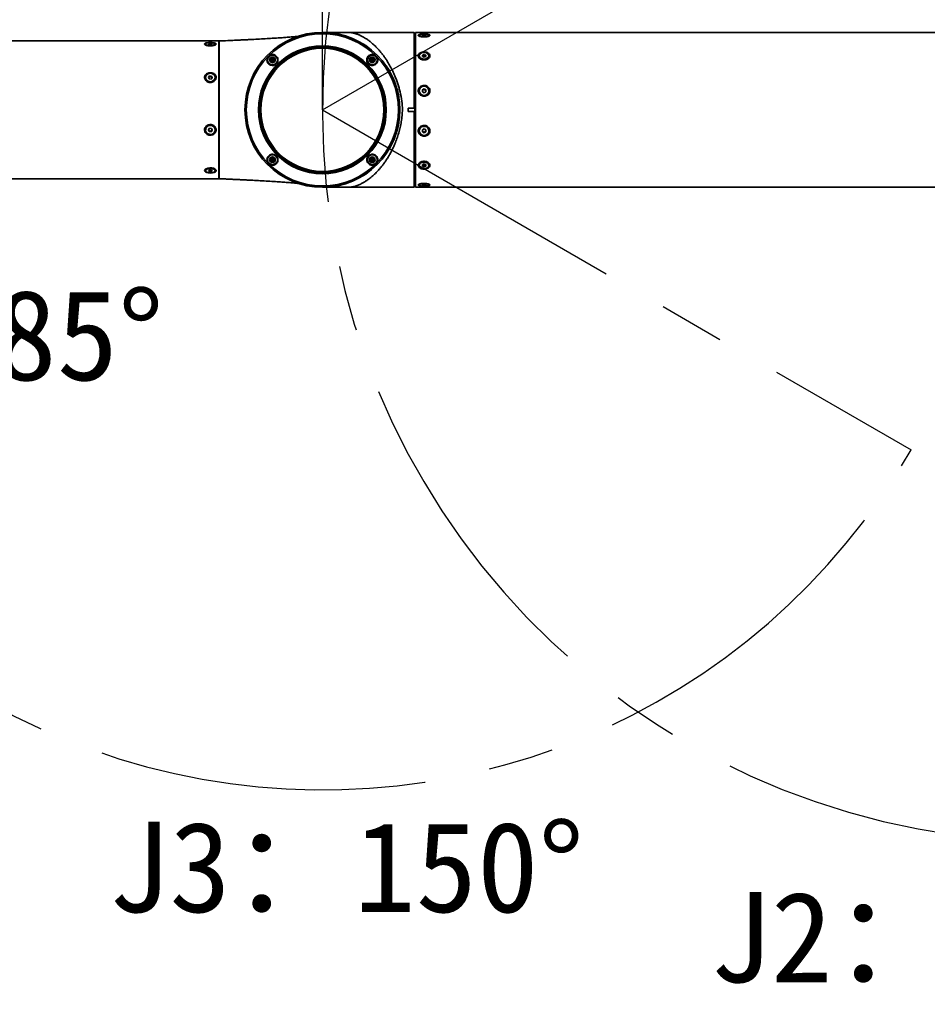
# Model space of a CAD drawing. Header units: millimetres. Extents: x -55 to 731, y 0 to 297.
# Tile 6 of 18: x 94 to 130, y 165 to 204. Entities that reach past the tile are written whole.
import ezdxf

# ---------------------------------------------------------------- set-up
doc = ezdxf.new("R2010")
doc.units = ezdxf.units.MM
doc.linetypes.add('CENTERX2', pattern=[20.32, 12.7, -2.54, 2.54, -2.54])
doc.layers.add('中心线层', color=6, linetype='CENTERX2', lineweight=25)
doc.layers.add('标注层', color=150, linetype='Continuous')
doc.styles.add('SLDTEXTSTYLE0', font='仿宋_GB2312', dxfattribs={"bigfont": 'bigfont'})
doc.styles.add('SLDTEXTSTYLE1', font='仿宋_GB2312')
doc.dimstyles.new('SLDDIMSTYLE0', dxfattribs={"dimtxt": 3.5, "dimasz": 4, "dimexe": 0, "dimexo": 0.0625, "dimgap": 0.875, "dimtad": 0, "dimtih": 1, "dimtoh": 1, "dimlfac": 15, "dimrnd": 1e-09, "dimzin": 12, "dimdsep": 46, "dimtxsty": 'SLDTEXTSTYLE1', "dimsah": 1, "dimcen": 0, "dimadec": 0, "dimazin": 3, "dimtfac": 1, "dimtdec": 3, "dimtofl": 0, "dimtmove": 0, "dimatfit": 3, "dimfxl": 0, "dimfrac": 2, "dimtolj": 1, "dimtzin": 12, "dimarcsym": 0})

# ---------------------------------------------------------------- blocks, each defined once
blk = doc.blocks.new('_D')
at = {"layer": '标注层'}
for p, q in [((87.721, 231.871), (76.741, 231.871)), ((92.9, 222.901), (87.721, 231.871))]:
    blk.add_line(p, q, dxfattribs=at)
blk.add_solid([(92.9, 222.901), (91.333, 226.615), (90.467, 226.115)], dxfattribs=at)
at = {"layer": '标注层', "char_height": 3.5, "attachment_point": 1, "style": 'SLDTEXTSTYLE1'}
for s, insert in [('%%c', (76.741, 236.383)), ('790', (80.611, 236.383))]:
    blk.add_mtext(s, dxfattribs=dict(at, insert=insert))

msp = doc.modelspace()

# ---------------------------------------------------------------- linework, layer by layer
at = {"color": 7, "linetype": 'Continuous', "lineweight": 35}
for p, q in [((109.38688, 203.09596), (106.06688, 203.09596)), ((106.12116, 203.09548), (106.12213, 203.09546)), ((109.38688, 203.09521), (109.38688, 203.09596)), ((109.38688, 203.09521), (109.62022, 203.09521)), ((109.62022, 200.16296), (109.62022, 203.09521)), ((109.6328, 203.08263), (109.65355, 203.06194)), ((109.65355, 203.06194), (109.65355, 200.15969)), ((130.79355, 203.09596), (109.67355, 203.09596)), ((109.67355, 203.09596), (109.67355, 197.09596)), ((109.82222, 202.98362), (109.82222, 202.94576)), ((110.00688, 203.00449), (109.94022, 202.99406)), ((109.94022, 202.99406), (109.94022, 202.97319)), ((109.94022, 202.97319), (110.00688, 202.96276)), ((110.07355, 202.99406), (110.00688, 203.00449)), ((110.00688, 202.96276), (110.00688, 203.00449)), ((110.00688, 202.96276), (110.07355, 202.97319)), ((110.07355, 202.97319), (110.07355, 202.99406)), ((110.19155, 202.94576), (110.19155, 202.98362)), ((102.06022, 202.76263), (83.00688, 202.76263)), ((101.54221, 202.64675), (101.54221, 202.60913)), ((101.65052, 202.64958), (101.69711, 202.66745)), ((101.68029, 202.62889), (101.65052, 202.64958)), ((101.75665, 202.62605), (101.68029, 202.62889)), ((101.69711, 202.66745), (101.77347, 202.66462)), ((101.69711, 202.62826), (101.69711, 202.66745)), ((101.80325, 202.64392), (101.75665, 202.62605)), ((101.77347, 202.66462), (101.80325, 202.64392)), ((101.77347, 202.6325), (101.77347, 202.66462)), ((101.91155, 202.60913), (101.91155, 202.64675)), ((102.06022, 202.64675), (102.06022, 202.76263)), ((102.06022, 197.42929), (102.06022, 202.64675)), ((102.06688, 202.76263), (102.06622, 202.76263)), ((102.06622, 197.42929), (102.06622, 202.76263)), ((102.06688, 197.42929), (102.06688, 202.76263)), ((109.67355, 202.82929), (109.65355, 202.82929)), ((104.06746, 202.06721), (104.13412, 202.1057)), ((104.13412, 202.1057), (104.20079, 202.06721)), ((104.13412, 202.02872), (104.13412, 202.1057)), ((107.92266, 202.02872), (107.96115, 202.09538)), ((107.96115, 202.09538), (108.03813, 202.09538)), ((107.99964, 202.02872), (107.96115, 202.09538)), ((107.99964, 202.02872), (108.03813, 202.09538)), ((108.03813, 202.09538), (108.07662, 202.02872)), ((109.82222, 202.19012), (109.82222, 202.16266)), ((110.00688, 202.24524), (109.94022, 202.21768)), ((109.94022, 202.21768), (109.94022, 202.16256)), ((109.94022, 202.16649), (109.97355, 202.18027)), ((109.94022, 202.16256), (110.00688, 202.135)), ((109.97355, 202.18027), (110.00688, 202.19405)), ((110.07355, 202.21768), (110.00688, 202.24524)), ((110.00688, 202.19405), (110.00688, 202.24524)), ((110.00688, 202.19405), (110.04022, 202.18027)), ((110.00688, 202.135), (110.07355, 202.16256)), ((110.04022, 202.18027), (110.07355, 202.16649)), ((110.07355, 202.16256), (110.07355, 202.21768)), ((110.19155, 202.16266), (110.19155, 202.19012)), ((104.06746, 201.99023), (104.06746, 202.06721)), ((104.13412, 202.02872), (104.06746, 202.06721)), ((104.13412, 202.02872), (104.06746, 201.99023)), ((104.13412, 201.95174), (104.06746, 201.99023)), ((104.13412, 202.02872), (104.20079, 202.06721)), ((104.13412, 202.02872), (104.20079, 201.99023)), ((104.13412, 202.02872), (104.13412, 201.95174)), ((104.20079, 201.99023), (104.13412, 201.95174)), ((104.20079, 202.06721), (104.20079, 201.99023)), ((107.96115, 201.96205), (107.92266, 202.02872)), ((107.99964, 202.02872), (107.92266, 202.02872)), ((107.99964, 202.02872), (107.96115, 201.96205)), ((108.03813, 201.96205), (107.96115, 201.96205)), ((107.99964, 202.02872), (108.07662, 202.02872)), ((107.99964, 202.02872), (108.03813, 201.96205)), ((108.07662, 202.02872), (108.03813, 201.96205)), ((101.54221, 201.34984), (101.54221, 201.33134)), ((101.65052, 201.35841), (101.69711, 201.41249)), ((101.68029, 201.29576), (101.65052, 201.35841)), ((101.66108, 201.33618), (101.67381, 201.35097)), ((101.67381, 201.35097), (101.69711, 201.37801)), ((101.69711, 201.41249), (101.77347, 201.40392)), ((101.69711, 201.37801), (101.69711, 201.41249)), ((101.69711, 201.37801), (101.73529, 201.37372)), ((101.73529, 201.37372), (101.77347, 201.36944)), ((101.80325, 201.34127), (101.75665, 201.28718)), ((101.77347, 201.40392), (101.80325, 201.34127)), ((101.77347, 201.36944), (101.77347, 201.40392)), ((101.77347, 201.36944), (101.78836, 201.33811)), ((101.78836, 201.33811), (101.79269, 201.32901)), ((101.91155, 201.33134), (101.91155, 201.34984)), ((101.75665, 201.28718), (101.68029, 201.29576)), ((109.82222, 200.83549), (109.82222, 200.82579)), ((110.00688, 200.91009), (109.94022, 200.87279)), ((109.94022, 200.85471), (109.97355, 200.87336)), ((109.94022, 200.87279), (109.94022, 200.79818)), ((109.94022, 200.79818), (110.00688, 200.76088)), ((109.97355, 200.87336), (110.00688, 200.89201)), ((110.07355, 200.87279), (110.00688, 200.91009)), ((110.00688, 200.89201), (110.00688, 200.91009)), ((110.00688, 200.89201), (110.04022, 200.87336)), ((110.00688, 200.76088), (110.07355, 200.79818)), ((110.00688, 200.62404), (110.00688, 200.64682)), ((110.04022, 200.87336), (110.07355, 200.85471)), ((110.07355, 200.79818), (110.07355, 200.87279)), ((110.19155, 200.82579), (110.19155, 200.83549)), ((109.62022, 200.16296), (109.38688, 200.16296)), ((109.38688, 200.02896), (109.38688, 200.16296)), ((109.38688, 200.02896), (109.62022, 200.02896)), ((109.62022, 197.09596), (109.62022, 200.02896)), ((109.65355, 200.15969), (109.6328, 200.16296)), ((109.6328, 200.02896), (109.65355, 200.03223)), ((109.65355, 200.03223), (109.65355, 200.15969)), ((109.65355, 200.03223), (109.65355, 197.12929)), ((101.54221, 199.32989), (101.54221, 199.31842)), ((101.65052, 199.32771), (101.69711, 199.38632)), ((101.68029, 199.2598), (101.65052, 199.32771)), ((101.6654, 199.31514), (101.65656, 199.33531)), ((101.68029, 199.28119), (101.6654, 199.31514)), ((101.68029, 199.28119), (101.68029, 199.2598)), ((101.71847, 199.27654), (101.68029, 199.28119)), ((101.75665, 199.25051), (101.68029, 199.2598)), ((101.69711, 199.38632), (101.77347, 199.37703)), ((101.75665, 199.2719), (101.71847, 199.27654)), ((101.80325, 199.30913), (101.75665, 199.25051)), ((101.77995, 199.3012), (101.75665, 199.2719)), ((101.75665, 199.2719), (101.75665, 199.25051)), ((101.77347, 199.37703), (101.80325, 199.30913)), ((101.79721, 199.32291), (101.77995, 199.3012)), ((101.91155, 199.31842), (101.91155, 199.32989)), ((109.82222, 199.29336), (109.82222, 199.2827)), ((110.00688, 199.35679), (109.94022, 199.31975)), ((109.94022, 199.31975), (109.94022, 199.24565)), ((109.97355, 199.247), (109.94022, 199.26553)), ((109.94022, 199.24565), (110.00688, 199.2086)), ((110.00688, 199.22848), (109.97355, 199.247)), ((110.07355, 199.31975), (110.00688, 199.35679)), ((110.04022, 199.247), (110.00688, 199.22848)), ((110.00688, 199.2086), (110.07355, 199.24565)), ((110.00688, 199.2086), (110.00688, 199.22848)), ((110.07355, 199.26553), (110.04022, 199.247)), ((110.07355, 199.24565), (110.07355, 199.31975)), ((110.19155, 199.2827), (110.19155, 199.29336)), ((104.05714, 198.1632), (104.09563, 198.22987)), ((104.09563, 198.09653), (104.05714, 198.1632)), ((104.13412, 198.1632), (104.05714, 198.1632)), ((104.09563, 198.22987), (104.17261, 198.22987)), ((104.13412, 198.1632), (104.09563, 198.22987)), ((104.13412, 198.1632), (104.09563, 198.09653)), ((104.17261, 198.09653), (104.09563, 198.09653)), ((104.13412, 198.1632), (104.17261, 198.22987)), ((104.13412, 198.1632), (104.2111, 198.1632)), ((104.13412, 198.1632), (104.17261, 198.09653)), ((104.17261, 198.22987), (104.2111, 198.1632)), ((104.2111, 198.1632), (104.17261, 198.09653)), ((107.93297, 198.20169), (107.99964, 198.24018)), ((107.93297, 198.12471), (107.93297, 198.20169)), ((107.99964, 198.1632), (107.93297, 198.20169)), ((107.99964, 198.1632), (107.93297, 198.12471)), ((107.99964, 198.08622), (107.93297, 198.12471)), ((107.99964, 198.24018), (108.06631, 198.20169)), ((107.99964, 198.1632), (107.99964, 198.24018)), ((107.99964, 198.1632), (108.06631, 198.20169)), ((107.99964, 198.1632), (108.06631, 198.12471)), ((107.99964, 198.1632), (107.99964, 198.08622)), ((108.06631, 198.12471), (107.99964, 198.08622)), ((108.06631, 198.20169), (108.06631, 198.12471)), ((109.82222, 197.97599), (109.82222, 197.94782)), ((110.00688, 198.00156), (109.94022, 197.97469)), ((109.94022, 197.97469), (109.94022, 197.92095)), ((109.97355, 197.96003), (109.94022, 197.97346)), ((109.94022, 197.92095), (110.00688, 197.89409)), ((110.00688, 197.9466), (109.97355, 197.96003)), ((110.07355, 197.97469), (110.00688, 198.00156)), ((110.04022, 197.96003), (110.00688, 197.9466)), ((110.00688, 197.89409), (110.00688, 197.9466)), ((110.00688, 197.89409), (110.07355, 197.92095)), ((110.07355, 197.97346), (110.04022, 197.96003)), ((110.07355, 197.92095), (110.07355, 197.97469)), ((110.19155, 197.94782), (110.19155, 197.97599)), ((101.54221, 197.77719), (101.54221, 197.74247)), ((101.65052, 197.74704), (101.69711, 197.77585)), ((101.68029, 197.71366), (101.65052, 197.74704)), ((101.68029, 197.76545), (101.68029, 197.71366)), ((101.75665, 197.70909), (101.68029, 197.71366)), ((101.69711, 197.77585), (101.77347, 197.77129)), ((101.75665, 197.77229), (101.75665, 197.70909)), ((101.80325, 197.73791), (101.75665, 197.70909)), ((101.77347, 197.77129), (101.80325, 197.73791)), ((101.91155, 197.74247), (101.91155, 197.77719)), ((83.00688, 197.42929), (102.06022, 197.42929)), ((102.06622, 197.42929), (102.06688, 197.42929)), ((109.62022, 197.09596), (109.65355, 197.12929)), ((109.65355, 197.36263), (109.67355, 197.36263)), ((109.82222, 197.22666), (109.82222, 197.18854)), ((110.00688, 197.20751), (109.94022, 197.19803)), ((109.94022, 197.19803), (109.94022, 197.17905)), ((109.94022, 197.17905), (110.00688, 197.16956)), ((110.07355, 197.19803), (110.00688, 197.20751)), ((110.00688, 197.16956), (110.00688, 197.20751)), ((110.00688, 197.16956), (110.07355, 197.17905)), ((110.07355, 197.17905), (110.07355, 197.19803)), ((110.19155, 197.18854), (110.19155, 197.22666)), ((106.06688, 197.09596), (109.62022, 197.09596)), ((109.67355, 197.09596), (130.79355, 197.09596))]:
    msp.add_line(p, q, dxfattribs=at)
at = {"color": 8, "linetype": 'Continuous', "lineweight": 35}
for p, q in [((110.00688, 201.01445), (110.00688, 201.04309)), ((110.00688, 197.1428), (110.00688, 197.14302))]:
    msp.add_line(p, q, dxfattribs=at)
at = {"color": 7, "linetype": 'Continuous', "lineweight": 35, "flags": 128}
for points in [[(109.62022, 203.09521), (109.6254, 203.09002), (109.6328, 203.08263)], [(110.00688, 202.93356), (109.94017, 202.93694), (109.88247, 202.94663), (109.84158, 202.96131), (109.823, 202.979), (109.82927, 202.99732), (109.85951, 203.01379), (109.90967, 203.02619), (109.97295, 203.03283), (110.04081, 203.03283), (110.1041, 203.02619), (110.15425, 203.01379), (110.1845, 202.99732), (110.19076, 202.979), (110.17219, 202.96131), (110.13129, 202.94663), (110.07359, 202.93694), (110.00688, 202.93356)], [(101.61511, 202.60389), (101.67576, 202.59501), (101.74331, 202.59312), (101.80865, 202.59847), (101.86294, 202.61035), (101.89886, 202.62713), (101.91155, 202.64657), (101.8993, 202.66604), (101.86376, 202.6829), (101.80974, 202.69487), (101.74453, 202.70035), (101.67693, 202.69859), (101.61608, 202.68983), (101.5702, 202.67525), (101.54547, 202.65682), (101.54525, 202.63703), (101.56956, 202.61856), (101.61511, 202.60389)], [(109.82222, 202.16266), (109.82927, 202.12648), (109.85951, 202.08298), (109.90967, 202.05024), (109.97295, 202.03268), (110.04081, 202.03268), (110.1041, 202.05024), (110.15425, 202.08298), (110.1845, 202.12648), (110.19155, 202.16266)], [(110.00688, 202.05789), (109.94017, 202.06682), (109.88247, 202.0924), (109.84158, 202.13118), (109.823, 202.17792), (109.82927, 202.22631), (109.85951, 202.26981), (109.90967, 202.30254), (109.97295, 202.3201), (110.04081, 202.3201), (110.1041, 202.30254), (110.15425, 202.26981), (110.1845, 202.22631), (110.19076, 202.17792), (110.17219, 202.13118), (110.13129, 202.0924), (110.07359, 202.06682), (110.00688, 202.05789)], [(101.61511, 201.2201), (101.67576, 201.19323), (101.74331, 201.1875), (101.80865, 201.20371), (101.86294, 201.23964), (101.89886, 201.29046), (101.91155, 201.3493), (101.8993, 201.40821), (101.86376, 201.45924), (101.80974, 201.49549), (101.74453, 201.51207), (101.67693, 201.50674), (101.61608, 201.48022), (101.5702, 201.43609), (101.54547, 201.38031), (101.54525, 201.32042), (101.56956, 201.2645), (101.61511, 201.2201)], [(101.79195, 201.32816), (101.7912, 201.33083), (101.78836, 201.33811)], [(110.00688, 200.65652), (109.94017, 200.6686), (109.88247, 200.70323), (109.84158, 200.75571), (109.823, 200.81897), (109.82927, 200.88446), (109.85951, 200.94334), (109.90967, 200.98765), (109.97295, 201.01141), (110.04081, 201.01141), (110.1041, 200.98765), (110.15425, 200.94334), (110.1845, 200.88446), (110.19076, 200.81897), (110.17219, 200.75571), (110.13129, 200.70323), (110.07359, 200.6686), (110.00688, 200.65652)], [(101.61511, 199.17781), (101.67576, 199.14868), (101.74331, 199.14248), (101.80865, 199.16004), (101.86294, 199.19898), (101.89886, 199.25406), (101.91155, 199.31784), (101.8993, 199.38168), (101.86376, 199.43699), (101.80974, 199.47628), (101.74453, 199.49425), (101.67693, 199.48848), (101.61608, 199.45973), (101.5702, 199.4119), (101.54547, 199.35145), (101.54525, 199.28653), (101.56956, 199.22593), (101.61511, 199.17781)], [(110.00688, 199.10495), (109.94017, 199.11695), (109.88247, 199.15134), (109.84158, 199.20347), (109.823, 199.2663), (109.82927, 199.33134), (109.85951, 199.38982), (109.90967, 199.43383), (109.97295, 199.45742), (110.04081, 199.45742), (110.1041, 199.43383), (110.15425, 199.38982), (110.1845, 199.33134), (110.19076, 199.2663), (110.17219, 199.20347), (110.13129, 199.15134), (110.07359, 199.11695), (110.00688, 199.10495)], [(110.00688, 197.81892), (109.94017, 197.82762), (109.88247, 197.85256), (109.84158, 197.89036), (109.823, 197.93593), (109.82927, 197.9831), (109.85951, 198.02551), (109.90967, 198.05742), (109.97295, 198.07453), (110.04081, 198.07453), (110.1041, 198.05742), (110.15425, 198.02551), (110.1845, 197.9831), (110.19076, 197.93593), (110.17219, 197.89036), (110.13129, 197.85256), (110.07359, 197.82762), (110.00688, 197.81892)], [(101.91297, 197.7999), (101.89746, 197.81129), (101.84749, 197.83321), (101.7785, 197.84825), (101.70189, 197.85066), (101.62706, 197.83924), (101.56412, 197.81562), (101.52148, 197.78406), (101.50349, 197.74994), (101.50999, 197.71766), (101.53876, 197.6898), (101.58728, 197.66802), (101.65208, 197.65388), (101.72716, 197.64892), (101.80368, 197.65416), (101.87145, 197.66965), (101.92126, 197.69408), (101.94728, 197.72465), (101.94838, 197.75772), (101.92644, 197.79001), (101.92644, 197.79001)], [(101.61511, 197.67335), (101.67576, 197.65904), (101.74331, 197.65599), (101.80865, 197.66462), (101.86294, 197.68376), (101.89886, 197.71084), (101.91155, 197.74219), (101.8993, 197.77357), (101.86376, 197.80076), (101.80974, 197.82007), (101.74453, 197.82891), (101.67693, 197.82607), (101.61608, 197.81194), (101.5702, 197.78843), (101.54547, 197.75871), (101.54525, 197.7268), (101.56956, 197.69701), (101.61511, 197.67335)], [(101.90407, 197.80164), (101.90852, 197.79286), (101.91155, 197.77719)], [(110.00688, 197.14302), (109.94017, 197.14609), (109.88247, 197.1549), (109.84158, 197.16825), (109.823, 197.18434), (109.82927, 197.201), (109.85951, 197.21597), (109.90967, 197.22724), (109.97295, 197.23329), (110.04081, 197.23329), (110.1041, 197.22724), (110.15425, 197.21597), (110.1845, 197.201), (110.19076, 197.18434), (110.17219, 197.16825), (110.13129, 197.1549), (110.07359, 197.14609), (110.00688, 197.14302)]]:
    msp.add_lwpolyline(points, dxfattribs=at)
at = {"color": 7, "linetype": 'Continuous', "lineweight": 35}
for centre, radius in [((106.06688, 200.09596), 3), ((106.06688, 200.09596), 2.94797), ((106.06688, 200.09596), 2.47711), ((106.06688, 200.09596), 2.45603), ((106.06688, 200.09596), 2.41667), ((106.06688, 200.09596), 2.38333), ((104.13412, 202.02872), 0.19), ((104.13412, 202.02872), 0.11), ((107.99964, 202.02872), 0.19), ((107.99964, 202.02872), 0.11), ((104.13412, 198.1632), 0.19), ((104.13412, 198.1632), 0.11), ((107.99964, 198.1632), 0.19), ((107.99964, 198.1632), 0.11)]:
    msp.add_circle(centre, radius, dxfattribs=at)
for centre, radius, start, end in [((109.99459, 202.12535), 0.05881, 110.967099, 144.157897), ((110.00688, 202.09711), 0.0896, 68.157945, 111.842055), ((110.01967, 202.126), 0.05803, 35.609934, 69.265071), ((101.72688, 201.34827), 0.18544, 185.238789, 354.761211), ((101.7164, 201.31395), 0.05642, 138.999844, 161.175979), ((101.72636, 201.30341), 0.07087, 82.76378, 137.856861), ((101.72958, 201.30786), 0.06611, 27.229639, 85.042435), ((110.00408, 200.82869), 0.18188, 180.911984, 270.88323), ((110.00451, 200.81702), 0.06429, 118.784205, 179.649483), ((110.00303, 200.81742), 0.06282, 180.013221, 199.847303), ((110.00688, 200.81355), 0.06847, 60.868585, 119.131415), ((110.00969, 200.82869), 0.18188, 269.116161, 359.08801), ((110.00925, 200.81701), 0.0643, 0.355174, 61.211139), ((110.01064, 200.81744), 0.06291, 340.167334, 359.972142), ((101.72708, 199.32294), 0.185, 52.906659, 177.846458), ((101.73786, 199.32904), 0.17369, 0.278164, 54.527298), ((110.0026, 199.29076), 0.1804, 88.640787, 179.173632), ((110.01058, 199.29015), 0.181, 1.015652, 91.170545), ((101.72194, 199.33991), 0.06172, 179.997872, 203.658517), ((101.72585, 199.34246), 0.06633, 204.324975, 263.615942), ((101.72708, 199.34404), 0.06805, 262.732002, 320.983783), ((101.73126, 199.34009), 0.06231, 321.383085, 352.818761), ((110.00218, 199.30257), 0.06196, 162.33257, 179.988533), ((110.00401, 199.30306), 0.06379, 180.430439, 241.480204), ((110.00688, 199.30727), 0.06887, 241.053524, 298.946476), ((110.00975, 199.30306), 0.0638, 298.524466, 359.564892), ((110.0116, 199.30256), 0.06195, 0.015561, 17.675165), ((109.96752, 197.95483), 0.14683, 90.691945, 171.716505), ((109.99391, 198.01513), 0.05874, 219.216094, 249.717329), ((110.00688, 198.04547), 0.09171, 248.686064, 291.313936), ((110.01927, 198.01594), 0.05971, 290.535721, 320.530856), ((110.04185, 197.94981), 0.15197, 9.917496, 87.67484), ((101.60005, 197.77354), 0.05795, 120.535917, 176.387024)]:
    msp.add_arc(centre, radius, start, end, dxfattribs=at)
for points, knots in [([(105.12563, 202.94287), (105.08231, 202.9386), (104.98983, 202.92949), (104.8099, 202.91425), (104.61127, 202.89902), (104.40111, 202.88425), (104.174, 202.86943), (103.91769, 202.85385), (103.63643, 202.83789), (103.37989, 202.82423), (103.1663, 202.81335), (103.00178, 202.80522), (102.83424, 202.79715), (102.63555, 202.78783), (102.37532, 202.77598), (102.17806, 202.76745), (102.06688, 202.76263)], [0, 0, 0, 0, 0.068239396, 0.145672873, 0.218742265, 0.287468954, 0.3590938, 0.439105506, 0.528686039, 0.61821318, 0.672553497, 0.721933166, 0.766591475, 0.823332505, 0.900425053, 1, 1, 1, 1]), ([(107.03807, 203.09444), (107.02372, 203.09443), (106.95571, 203.09443), (106.84817, 203.09442), (106.72607, 203.09442), (106.62054, 203.0944), (106.5091, 203.09455), (106.38264, 203.09479), (106.26574, 203.09506), (106.17577, 203.09527), (106.14257, 203.09533), (106.12852, 203.09536)], [0, 0, 0, 0, 0.03540241, 0.16785428, 0.27370008, 0.359756, 0.46592318, 0.59951833, 0.76005032, 0.89840417, 1, 1, 1, 1]), ([(107.03613, 203.09443), (107.02215, 203.09443), (106.95449, 203.09443), (106.8473, 203.09442), (106.72521, 203.09442), (106.61965, 203.0944), (106.50843, 203.09455), (106.38178, 203.09479), (106.30613, 203.09496), (106.26516, 203.09506)], [0, 0, 0, 0, 0.04558792, 0.22067378, 0.36059079, 0.47435378, 0.61471221, 0.79132446, 1, 1, 1, 1]), ([(106.59197, 203.09516), (106.65903, 203.09537), (106.74434, 203.09564), (106.8472, 203.09565), (106.89676, 203.09559), (106.95583, 203.09543), (107.01058, 203.09499), (107.05915, 203.09393), (107.12143, 203.0916), (107.19182, 203.08497), (107.27693, 203.06933), (107.34421, 203.05103), (107.39605, 203.03378), (107.43237, 203.02058), (107.47086, 203.00537), (107.5127, 202.98739), (107.5777, 202.95705), (107.67778, 202.90386), (107.7977, 202.82721), (107.92554, 202.73197), (108.04342, 202.63163), (108.16055, 202.51823), (108.26415, 202.40638), (108.35696, 202.29586), (108.442, 202.18517), (108.52094, 202.07332), (108.60712, 201.94072), (108.69831, 201.78489), (108.79164, 201.60337), (108.86998, 201.42929), (108.93516, 201.26398), (108.98927, 201.10799), (109.03672, 200.95083), (109.09452, 200.72699), (109.1485, 200.44432), (109.17381, 200.13479), (109.15823, 199.86906), (109.12696, 199.63907), (109.0821, 199.41319), (109.02519, 199.19773), (108.95745, 198.98686), (108.88654, 198.80232), (108.81627, 198.6425), (108.74952, 198.50537), (108.67659, 198.3696), (108.6062, 198.25064), (108.53964, 198.14696), (108.47798, 198.05707), (108.41231, 197.96754), (108.3426, 197.87887), (108.25654, 197.77699), (108.14854, 197.66092), (108.01624, 197.53532), (107.90436, 197.44382), (107.82047, 197.38231), (107.76766, 197.34596), (107.71479, 197.31197), (107.66183, 197.28038), (107.60885, 197.2512), (107.55952, 197.22645), (107.50828, 197.20251), (107.44896, 197.17716), (107.38362, 197.15331), (107.31832, 197.13369), (107.25944, 197.11926), (107.20618, 197.10991), (107.16094, 197.10427), (107.12546, 197.10118), (107.08199, 197.09861), (107.03369, 197.09731), (106.98067, 197.09669), (106.90577, 197.09625), (106.77299, 197.09622), (106.65821, 197.09656), (106.59197, 197.09676)], [0, 0, 0, 0, 0.01814485, 0.02308201, 0.0274988, 0.03143089, 0.03909093, 0.04301671, 0.04710011, 0.0614504, 0.07570845, 0.09089104, 0.09716311, 0.1033682, 0.11012833, 0.11744344, 0.12531367, 0.14408827, 0.16944129, 0.18743428, 0.21043734, 0.23115255, 0.24958123, 0.2663404, 0.28235704, 0.29763412, 0.31217517, 0.33396853, 0.35480613, 0.37470868, 0.39075999, 0.40644396, 0.42177692, 0.43677688, 0.4703407, 0.49964233, 0.5195952, 0.54145922, 0.56206822, 0.58226472, 0.60308537, 0.62457234, 0.63943437, 0.65481734, 0.6707306, 0.68718253, 0.69874665, 0.71080158, 0.72334938, 0.73639168, 0.74992991, 0.77076916, 0.79459706, 0.81995094, 0.82909995, 0.83825184, 0.84740704, 0.85656535, 0.86572672, 0.87489124, 0.88204666, 0.89247132, 0.90616521, 0.91661713, 0.92706448, 0.93750975, 0.94361997, 0.94884134, 0.95319855, 0.96115954, 0.96500729, 0.96886493, 0.98202933, 1, 1, 1, 1]), ([(110.00688, 202.91751), (109.98551, 202.9181), (109.93823, 202.91941), (109.87144, 202.93058), (109.81699, 202.94816), (109.78556, 202.96878), (109.77965, 202.98897), (109.79815, 203.00656), (109.83845, 203.02045), (109.8971, 203.03), (109.95669, 203.03423), (109.99428, 203.0346), (110.00688, 203.03472)], [0, 0, 0, 0, 0.09284714, 0.20538491, 0.31627379, 0.42372537, 0.52740392, 0.62898596, 0.73121661, 0.8363436, 0.94512503, 1, 1, 1, 1]), ([(110.00688, 203.03472), (110.02826, 203.03438), (110.07554, 203.03361), (110.14233, 203.02678), (110.19677, 203.01468), (110.2282, 202.99808), (110.23411, 202.97872), (110.21561, 202.95863), (110.17531, 202.94003), (110.11666, 202.92544), (110.05707, 202.91835), (110.01948, 202.91772), (110.00688, 202.91751)], [0, 0, 0, 0, 0.0928497, 0.20538725, 0.31627594, 0.42372545, 0.52740432, 0.62898618, 0.73121495, 0.83634373, 0.94512219, 1, 1, 1, 1]), ([(101.88209, 202.59718), (101.89678, 202.60272), (101.92795, 202.61446), (101.95156, 202.63592), (101.95205, 202.65695), (101.92853, 202.67487), (101.88416, 202.68863), (101.82228, 202.69777), (101.74827, 202.7019), (101.67018, 202.70068), (101.59794, 202.69385), (101.54132, 202.6814), (101.50746, 202.66408), (101.49915, 202.64356), (101.51533, 202.62206), (101.55338, 202.60189), (101.61012, 202.58555), (101.68108, 202.57575), (101.75863, 202.5749), (101.82946, 202.58266), (101.86604, 202.59275), (101.88209, 202.59718)], [0, 0, 0, 0, 0.04730356, 0.10038778, 0.15163482, 0.20202502, 0.25311574, 0.30600886, 0.36090247, 0.41717647, 0.4737966, 0.52960936, 0.58358051, 0.63539252, 0.68588735, 0.73659933, 0.78884973, 0.84314045, 0.8990761, 0.95570835, 1, 1, 1, 1]), ([(104.12949, 201.81544), (104.10514, 201.81842), (104.05644, 201.82439), (103.99286, 201.86361), (103.94531, 201.92042), (103.91983, 201.9908), (103.91967, 202.06527), (103.94427, 202.13468), (103.98982, 202.1912), (104.05066, 202.22929), (104.12029, 202.24553), (104.19175, 202.23826), (104.25763, 202.20768), (104.31037, 202.15627), (104.34313, 202.08939), (104.35131, 202.01511), (104.33401, 201.94301), (104.29426, 201.88176), (104.2377, 201.83799), (104.17979, 201.81722), (104.14315, 201.81592), (104.12949, 201.81544)], [0, 0, 0, 0, 0.05490176, 0.10977172, 0.1653176, 0.22089878, 0.27570228, 0.32932069, 0.38186444, 0.43383604, 0.4859092, 0.5387042, 0.59260606, 0.64760902, 0.70325097, 0.75869254, 0.81305725, 0.86594366, 0.91772156, 0.96933406, 1, 1, 1, 1]), ([(108.00427, 201.81544), (107.98059, 201.8172), (107.93321, 201.82072), (107.86897, 201.85532), (107.81959, 201.90712), (107.79002, 201.97194), (107.78285, 202.04274), (107.79922, 202.11291), (107.83846, 202.1748), (107.897, 202.22062), (107.968, 202.24403), (108.04241, 202.24201), (108.111, 202.21545), (108.16613, 202.16836), (108.20248, 202.10652), (108.21676, 202.03645), (108.20747, 201.96519), (108.17498, 201.90005), (108.12202, 201.84908), (108.06166, 201.82064), (108.02064, 201.81692), (108.00427, 201.81544)], [0, 0, 0, 0, 0.052868, 0.10577511, 0.15779006, 0.20933745, 0.26144227, 0.31482031, 0.36956684, 0.42514889, 0.4806898, 0.53539897, 0.58891175, 0.64137944, 0.69333081, 0.74544104, 0.79831787, 0.85231576, 0.90739601, 0.96305436, 1, 1, 1, 1]), ([(110.00688, 202.33948), (110.02826, 202.33833), (110.07554, 202.33578), (110.14233, 202.31358), (110.19677, 202.27638), (110.2282, 202.22868), (110.23411, 202.17673), (110.21561, 202.12607), (110.17531, 202.0815), (110.11667, 202.0476), (110.05706, 202.03221), (109.99818, 202.02853), (109.93821, 202.03489), (109.87144, 202.05928), (109.81699, 202.10072), (109.78556, 202.15127), (109.77965, 202.20383), (109.79815, 202.25267), (109.83845, 202.29387), (109.8971, 202.32392), (109.95669, 202.33784), (109.99428, 202.33907), (110.00688, 202.33948)], [0, 0, 0, 0, 0.04642491, 0.10269367, 0.15813838, 0.21186303, 0.26370228, 0.31449317, 0.36560808, 0.4181724, 0.47256175, 0.50000063, 0.54642409, 0.60269293, 0.65813744, 0.71186301, 0.76370239, 0.8144932, 0.86560857, 0.91817176, 0.97256255, 1, 1, 1, 1]), ([(101.95088, 201.34984), (101.94878, 201.3694), (101.94447, 201.40939), (101.91017, 201.463), (101.85756, 201.50563), (101.78915, 201.53222), (101.71212, 201.53902), (101.63544, 201.524), (101.56931, 201.48814), (101.52256, 201.43578), (101.50044, 201.37393), (101.50373, 201.31022), (101.53037, 201.25098), (101.5775, 201.20139), (101.6415, 201.16668), (101.71666, 201.15199), (101.79453, 201.16075), (101.86518, 201.19277), (101.91855, 201.24352), (101.94686, 201.29924), (101.94974, 201.33544), (101.95088, 201.34984)], [0, 0, 0, 0, 0.04837182, 0.09891623, 0.15075492, 0.2046072, 0.26025265, 0.31682872, 0.37322185, 0.42828893, 0.48123427, 0.53227241, 0.58267221, 0.63397369, 0.68716545, 0.74231237, 0.79870588, 0.85528347, 0.9108896, 0.96454633, 1, 1, 1, 1]), ([(108.84148, 201.23685), (108.85077, 201.21439), (108.86489, 201.18025), (108.88276, 201.13753), (108.89206, 201.11502), (108.89684, 201.10366), (108.898, 201.10078), (108.89832, 201.10006), (108.89838, 201.09987), (108.89841, 201.09983), (108.89841, 201.09981), (108.89841, 201.09981), (108.89842, 201.09981)], [0, 0, 0, 0, 0.49134416, 0.74673729, 0.93618142, 0.98379325, 0.99582128, 0.99889095, 0.99969584, 0.99990726, 0.99996968, 1, 1, 1, 1]), ([(110.00688, 200.62404), (109.98551, 200.62575), (109.93823, 200.62954), (109.87144, 200.66228), (109.81699, 200.71601), (109.78556, 200.78306), (109.77965, 200.85388), (109.79815, 200.9209), (109.83845, 200.97836), (109.8971, 201.02087), (109.95669, 201.04074), (109.99428, 201.0425), (110.00688, 201.04309)], [0, 0, 0, 0, 0.09284726, 0.20538498, 0.31627437, 0.42372563, 0.52740381, 0.62898595, 0.73121623, 0.83634361, 0.94512498, 1, 1, 1, 1]), ([(110.00688, 201.04309), (110.02826, 201.04144), (110.07554, 201.03779), (110.14233, 201.00617), (110.19677, 200.95383), (110.2282, 200.88781), (110.23411, 200.8172), (110.21561, 200.74955), (110.17531, 200.69088), (110.11666, 200.64707), (110.05707, 200.62647), (110.01948, 200.62465), (110.00688, 200.62404)], [0, 0, 0, 0, 0.09284966, 0.20538696, 0.31627581, 0.42372504, 0.52740406, 0.62898605, 0.73121442, 0.83634386, 0.94512227, 1, 1, 1, 1]), ([(109.6328, 200.16296), (109.63028, 200.16296), (109.62609, 200.16296), (109.6219, 200.16296), (109.62022, 200.16296)], [0, 0, 0, 0, 0.59928153, 1, 1, 1, 1]), ([(109.62022, 200.02896), (109.6219, 200.02896), (109.62609, 200.02896), (109.63028, 200.02896), (109.6328, 200.02896)], [0, 0, 0, 0, 0.40071847, 1, 1, 1, 1]), ([(101.88209, 199.46818), (101.86487, 199.48119), (101.82769, 199.50931), (101.75606, 199.52906), (101.67816, 199.52629), (101.60478, 199.49794), (101.54618, 199.44795), (101.50976, 199.38359), (101.49883, 199.31403), (101.51261, 199.24722), (101.54855, 199.18891), (101.60356, 199.14386), (101.67328, 199.11686), (101.75079, 199.11209), (101.82676, 199.13149), (101.89104, 199.17343), (101.93509, 199.23244), (101.95427, 199.3005), (101.94793, 199.36898), (101.92195, 199.42698), (101.89408, 199.45579), (101.88209, 199.46818)], [0, 0, 0, 0, 0.047280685, 0.10209057, 0.158267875, 0.214905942, 0.270856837, 0.325052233, 0.377068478, 0.427633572, 0.478254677, 0.530309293, 0.58439795, 0.640205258, 0.696818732, 0.753114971, 0.807961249, 0.860649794, 0.911534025, 0.961963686, 1, 1, 1, 1]), ([(110.00688, 199.07671), (109.98551, 199.07834), (109.93823, 199.08196), (109.87144, 199.11331), (109.81699, 199.16522), (109.78556, 199.23073), (109.77965, 199.30085), (109.79815, 199.36808), (109.83845, 199.42641), (109.8971, 199.46999), (109.95669, 199.49049), (109.99428, 199.49231), (110.00688, 199.49292)], [0, 0, 0, 0, 0.09284711, 0.20538464, 0.31627457, 0.42372496, 0.52740357, 0.62898533, 0.73121631, 0.8363438, 0.94512497, 1, 1, 1, 1]), ([(110.00688, 199.49292), (110.02826, 199.49121), (110.07554, 199.48744), (110.14233, 199.45487), (110.19677, 199.40142), (110.2282, 199.33477), (110.23411, 199.26442), (110.21561, 199.1979), (110.17531, 199.14088), (110.11666, 199.09873), (110.05707, 199.07904), (110.01948, 199.07729), (110.00688, 199.07671)], [0, 0, 0, 0, 0.09284964, 0.20538674, 0.31627666, 0.42372583, 0.52740369, 0.62898648, 0.73121524, 0.83634402, 0.94512225, 1, 1, 1, 1]), ([(108.8984, 199.09206), (108.89233, 199.07747), (108.88284, 199.05464), (108.86381, 199.00902), (108.85094, 198.97793), (108.84149, 198.95509)], [0, 0, 0, 0, 0.31959568, 0.50000264, 1, 1, 1, 1]), ([(104.13992, 197.94995), (104.11618, 197.95159), (104.0687, 197.95488), (104.0042, 197.98923), (103.95442, 198.041), (103.92451, 198.10615), (103.91731, 198.17732), (103.93378, 198.24752), (103.9729, 198.30917), (104.03112, 198.35488), (104.10196, 198.37845), (104.17654, 198.3766), (104.24533, 198.35003), (104.30043, 198.30301), (104.33668, 198.24155), (104.35116, 198.17197), (104.34231, 198.10083), (104.31012, 198.03536), (104.25714, 197.98394), (104.19683, 197.95536), (104.15602, 197.95148), (104.13992, 197.94995)], [0, 0, 0, 0, 0.05284456, 0.1057163, 0.15795898, 0.20988616, 0.26217355, 0.31536939, 0.36972149, 0.4250514, 0.48072442, 0.53583434, 0.5896282, 0.64199635, 0.69358036, 0.74540624, 0.79833645, 0.85267902, 0.90808262, 0.96373644, 1, 1, 1, 1]), ([(107.99385, 197.94995), (107.96959, 197.95304), (107.92111, 197.95924), (107.85793, 197.99852), (107.8107, 198.05519), (107.7853, 198.12547), (107.78521, 198.20008), (107.81003, 198.26962), (107.85571, 198.32596), (107.91629, 198.36376), (107.98549, 198.37995), (108.05677, 198.37288), (108.12287, 198.3424), (108.17589, 198.29082), (108.20869, 198.22372), (108.21679, 198.1495), (108.19955, 198.07762), (108.15991, 198.01635), (108.10316, 197.97238), (108.04471, 197.95151), (108.00767, 197.95037), (107.99385, 197.94995)], [0, 0, 0, 0, 0.05454605, 0.10905883, 0.16433188, 0.22001222, 0.27519819, 0.32910835, 0.38157153, 0.43318269, 0.48495809, 0.53778813, 0.59203146, 0.64738262, 0.70305062, 0.75816118, 0.81215674, 0.8649915, 0.91707067, 0.96904024, 1, 1, 1, 1]), ([(110.00688, 198.10433), (110.02826, 198.10302), (110.07554, 198.10014), (110.14233, 198.07535), (110.19677, 198.03511), (110.2282, 197.98569), (110.23411, 197.93445), (110.21561, 197.88687), (110.17531, 197.84684), (110.11667, 197.81747), (110.05706, 197.80447), (109.99818, 197.80136), (109.93821, 197.80672), (109.87144, 197.82747), (109.81699, 197.86386), (109.78556, 197.91023), (109.77965, 197.96087), (109.79815, 198.01029), (109.83845, 198.05387), (109.8971, 198.08684), (109.95669, 198.10248), (109.99428, 198.10386), (110.00688, 198.10433)], [0, 0, 0, 0, 0.04642489, 0.10269387, 0.15813825, 0.21186336, 0.26370263, 0.31449327, 0.36560799, 0.41817247, 0.47256176, 0.50000065, 0.54642411, 0.60269297, 0.65813749, 0.71186286, 0.76370199, 0.81449305, 0.86560843, 0.91817196, 0.97256252, 1, 1, 1, 1]), ([(102.06688, 197.42929), (102.14751, 197.42581), (102.29201, 197.41957), (102.48528, 197.41093), (102.64424, 197.40366), (102.7874, 197.39698), (102.93119, 197.39012), (103.07949, 197.38288), (103.2739, 197.37315), (103.51831, 197.36043), (103.81361, 197.34413), (104.10715, 197.32673), (104.37746, 197.30934), (104.60697, 197.29323), (104.8031, 197.27818), (104.97354, 197.26376), (105.08548, 197.25335), (105.13369, 197.24826), (105.14334, 197.24724)], [0, 0, 0, 0, 0.07112183, 0.12746478, 0.17063969, 0.21161102, 0.25413247, 0.29804191, 0.34323369, 0.427103, 0.51646667, 0.60980284, 0.69667066, 0.772512, 0.83918315, 0.90618842, 0.98121856, 1, 1, 1, 1]), ([(110.00688, 197.1428), (109.98551, 197.14311), (109.93823, 197.14378), (109.87144, 197.14978), (109.81699, 197.16051), (109.78556, 197.17541), (109.77965, 197.19298), (109.79815, 197.21136), (109.83845, 197.22851), (109.8971, 197.24203), (109.95669, 197.24861), (109.99428, 197.2492), (110.00688, 197.24939)], [0, 0, 0, 0, 0.09284711, 0.20538482, 0.31627429, 0.42372504, 0.52740443, 0.6289854, 0.73121682, 0.83634321, 0.94512501, 1, 1, 1, 1]), ([(110.00688, 197.24939), (110.02826, 197.24884), (110.07554, 197.24762), (110.14233, 197.23725), (110.19677, 197.221), (110.2282, 197.20205), (110.23411, 197.18365), (110.21561, 197.16778), (110.17531, 197.15538), (110.11666, 197.14695), (110.05707, 197.14324), (110.01948, 197.14291), (110.00688, 197.1428)], [0, 0, 0, 0, 0.09284963, 0.20538707, 0.31627709, 0.42372636, 0.52740403, 0.62898589, 0.73121476, 0.83634381, 0.94512225, 1, 1, 1, 1]), ([(106.13315, 197.0967), (106.12923, 197.09661), (106.12376, 197.09649), (106.12356, 197.09649), (106.1235, 197.09649)], [0, 0, 0, 0, 0.7144425, 1, 1, 1, 1]), ([(106.13191, 197.0966), (106.15162, 197.09665), (106.20137, 197.09676), (106.32473, 197.09695), (106.46395, 197.0971), (106.59092, 197.09722), (106.73694, 197.09731), (106.88737, 197.09739), (106.99142, 197.09741), (107.03803, 197.09743)], [0, 0, 0, 0, 0.14608119, 0.36878172, 0.48875516, 0.61470849, 0.74709737, 0.88670895, 1, 1, 1, 1]), ([(106.21111, 197.09676), (106.25602, 197.09683), (106.32743, 197.09695), (106.46363, 197.0971), (106.58991, 197.09722), (106.73614, 197.09731), (106.88326, 197.09739), (106.98394, 197.09741), (107.02718, 197.09742)], [0, 0, 0, 0, 0.24604702, 0.39124164, 0.54367176, 0.70388436, 0.87283534, 1, 1, 1, 1])]:
    msp.add_open_spline(points, degree=3, knots=knots, dxfattribs=at)
at = {"color": 8, "linetype": 'Continuous', "lineweight": 35}
for points, knots in [([(106.18356, 203.09369), (106.17108, 203.09412), (106.14605, 203.09499), (106.12094, 203.09548), (106.11614, 203.09558), (106.12279, 203.09545), (106.12358, 203.09544)], [0, 0, 0, 0, 0.23338565, 0.46832187, 0.93651461, 1, 1, 1, 1]), ([(108.89842, 201.0998), (108.85484, 201.20923), (108.76732, 201.42902), (108.63874, 201.66221), (108.55132, 201.7787), (108.53176, 201.80477)], [0, 0, 0, 0, 0.4348935, 0.87356959, 1, 1, 1, 1]), ([(108.89842, 201.0998), (108.92387, 201.02038), (108.97485, 200.86134), (109.0167, 200.67956), (109.02892, 200.57745), (109.03091, 200.56082)], [0, 0, 0, 0, 0.45511035, 0.91124102, 1, 1, 1, 1]), ([(109.03938, 199.69861), (109.03481, 199.65888), (109.02042, 199.5337), (108.97498, 199.32963), (108.92389, 199.17113), (108.8984, 199.09207)], [0, 0, 0, 0, 0.18899802, 0.59542749, 1, 1, 1, 1]), ([(106.13782, 197.09676), (106.13147, 197.09664), (106.11878, 197.09642), (106.11576, 197.09627), (106.13117, 197.09665), (106.13191, 197.09667)], [0, 0, 0, 0, 0.48821989, 0.97528127, 1, 1, 1, 1])]:
    msp.add_open_spline(points, degree=3, knots=knots, dxfattribs=at)
at = {"layer": '中心线层', "linetype": 'CENTERX2'}
for q in [(106.06688, 220.64741), (128.87222, 213.26263), (128.87222, 186.92929)]:
    msp.add_line((106.06688, 200.09596), q, dxfattribs=at)
for centre, radius, start, end in [((134.40022, 200.09596), 28.33333, 275, 265), ((106.06688, 200.09596), 26.33333, 30, 330)]:
    msp.add_arc(centre, radius, start, end, dxfattribs=at)

# ---------------------------------------------------------------- texts
at = {"layer": '标注层', "char_height": 3.5, "attachment_point": 1, "style": 'SLDTEXTSTYLE0'}
for s, insert in [('J4\\M+18146265\\M+1818B', (60.07861, 193.12483)), ('J4\\M+1814685\\M+1818B', (83.8591, 193.12483)), ('J3\\M+18146150\\M+1818B', (97.76118, 172.52761)), ('J2\\M+1814685\\M+1818B', (121.06668, 169.81413))]:
    msp.add_mtext(s, dxfattribs=dict(at, insert=insert))

# ---------------------------------------------------------------- dimensions: what is measured, and where the dimension line sits
at = {"layer": '标注层'}
dim = msp.add_radius_dim(center=(106.06688, 200.09596), mpoint=(92.90022, 222.9013), text='%%c790', dimstyle='SLDDIMSTYLE0', override={"dimpost": '<>'}, dxfattribs=at)
dim.commit()
dim.dimension.update_dxf_attribs({"geometry": '_D', "text_midpoint": (81.73124, 233.90804), "dimtype": 164})

doc.saveas('drawing.dxf')
